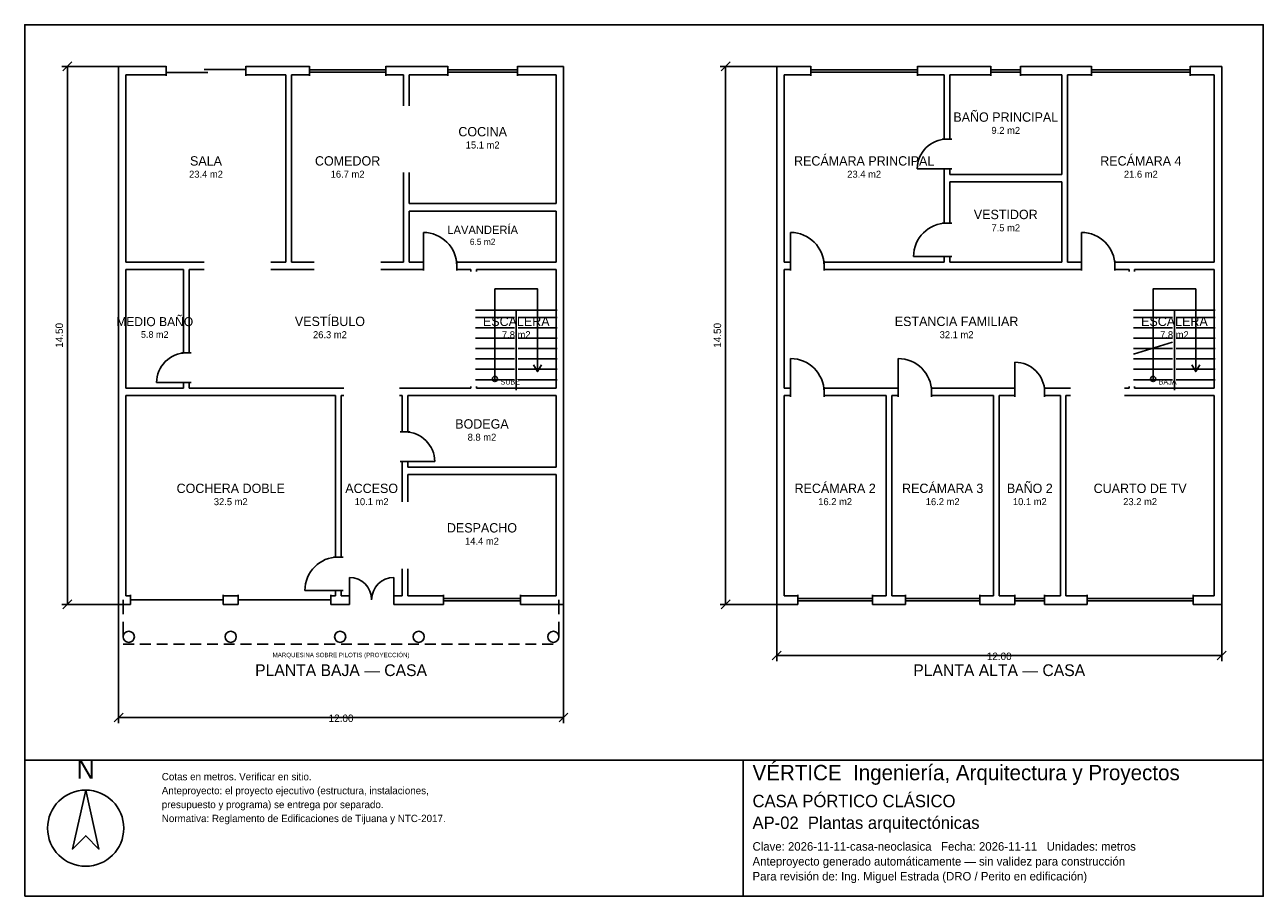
# Model space of a CAD drawing. Header units: metres. Extents: x -2.7 to 30.7, y -8 to 15.5.
import ezdxf
from ezdxf.enums import TextEntityAlignment as Align

# ---------------------------------------------------------------- set-up
doc = ezdxf.new("R2010")
doc.units = ezdxf.units.M
doc.header["$LTSCALE"] = 0.5
for name, color, linetype in [('A-AREA', 252, 'CONTINUOUS'), ('A-ESCALERA', 6, 'CONTINUOUS'), ('A-MUROS', 7, 'CONTINUOUS'), ('A-PUERTAS', 2, 'CONTINUOUS'), ('A-TEXTO', 3, 'CONTINUOUS'), ('A-VANOS', 4, 'CONTINUOUS'), ('COTAS', 8, 'CONTINUOUS'), ('LAMINA', 9, 'CONTINUOUS'), ('T-TITULO', 3, 'CONTINUOUS')]:
    doc.layers.add(name, color=color, linetype=linetype)
doc.styles.get("Standard").update_dxf_attribs({"font": 'txt', "width": 0.9})

msp = doc.modelspace()

# ---------------------------------------------------------------- linework, layer by layer
at = {"layer": 'A-ESCALERA'}
for p, q in [((9.5, 7.8), (11.7, 7.8)), ((10.6, 5.65), (10.6, 7.8)), ((27.25, 7.8), (29.45, 7.8)), ((28.35, 5.65), (28.35, 7.8)), ((9.5, 7.61), (10.55, 7.61)), ((10.65, 7.61), (11.7, 7.61)), ((27.25, 7.61), (28.3, 7.61)), ((28.4, 7.61), (29.45, 7.61)), ((9.5, 7.33), (10.55, 7.33)), ((9.5, 7.05), (10.55, 7.05)), ((10.65, 7.33), (11.7, 7.33)), ((10.65, 7.05), (11.7, 7.05)), ((27.25, 7.33), (28.3, 7.33)), ((27.25, 7.05), (28.3, 7.05)), ((28.4, 7.33), (29.45, 7.33)), ((28.4, 7.05), (29.45, 7.05)), ((9.5, 6.77), (10.55, 6.77)), ((10.65, 6.77), (11.7, 6.77)), ((27.25, 6.6175), (28.3, 6.94)), ((27.25, 6.77), (28.3, 6.77)), ((28.4, 6.77), (29.45, 6.77)), ((9.5, 6.49), (10.55, 6.49)), ((10.65, 6.49), (11.7, 6.49)), ((27.25, 6.49), (28.3, 6.49)), ((28.4, 6.49), (29.45, 6.49)), ((9.5, 6.21), (10.55, 6.21)), ((10.65, 6.21), (11.7, 6.21)), ((27.25, 6.21), (28.3, 6.21)), ((28.4, 6.21), (29.45, 6.21)), ((9.5, 5.93), (10.55, 5.93)), ((10.65, 5.93), (11.7, 5.93)), ((27.25, 5.93), (28.3, 5.93)), ((28.4, 5.93), (29.45, 5.93))]:
    msp.add_line(p, q, dxfattribs=at)
for points in [[(10.025, 5.95), (10.025, 8.375), (11.175, 8.375), (11.175, 6.15)], [(27.775, 5.95), (27.775, 8.375), (28.925, 8.375), (28.925, 6.15)], [(11.067, 6.33), (11.175, 6.15), (11.283, 6.33)], [(28.817, 6.33), (28.925, 6.15), (29.033, 6.33)]]:
    msp.add_lwpolyline(points, dxfattribs=at)
for centre in [(10.025, 5.95), (27.775, 5.95)]:
    msp.add_circle(centre, 0.07, dxfattribs=at)
at = {"layer": 'A-MUROS'}
for p, q in [((-0.125, 14.375), (1.158, 14.375)), ((-0.125, -0.125), (-0.125, 14.375)), ((1.158, 14.12), (1.158, 14.38)), ((3.308, 14.12), (3.308, 14.38)), ((3.308, 14.375), (5.021, 14.375)), ((5.021, 14.12), (5.021, 14.38)), ((7.082, 14.12), (7.082, 14.38)), ((7.082, 14.375), (8.757, 14.375)), ((8.757, 14.12), (8.757, 14.38)), ((10.631, 14.12), (10.631, 14.38)), ((10.631, 14.375), (11.875, 14.375)), ((11.875, -0.125), (11.875, 14.375)), ((17.625, 14.375), (18.543, 14.375)), ((17.625, -0.125), (17.625, 14.375)), ((18.543, 14.12), (18.543, 14.38)), ((21.422, 14.12), (21.422, 14.38)), ((21.422, 14.375), (23.401, 14.375)), ((23.401, 14.12), (23.401, 14.38)), ((24.202, 14.12), (24.202, 14.38)), ((24.202, 14.375), (26.116, 14.375)), ((26.116, 14.12), (26.116, 14.38)), ((28.772, 14.12), (28.772, 14.38)), ((28.772, 14.375), (29.625, 14.375)), ((29.625, -0.125), (29.625, 14.375)), ((0.075, 14.15), (1.158, 14.15)), ((0.075, 9.1), (0.075, 14.15)), ((3.308, 14.15), (4.39, 14.15)), ((4.39, 9.1), (4.39, 14.15)), ((4.54, 14.15), (5.021, 14.15)), ((4.54, 9.1), (4.54, 14.15)), ((7.082, 14.15), (7.563, 14.15)), ((7.563, 13.312), (7.563, 14.15)), ((7.713, 14.15), (8.757, 14.15)), ((7.713, 13.312), (7.713, 14.15)), ((10.631, 14.15), (11.675, 14.15)), ((11.675, 10.675), (11.675, 14.15)), ((17.825, 14.15), (18.543, 14.15)), ((17.825, 9.1), (17.825, 14.15)), ((21.422, 14.15), (22.14, 14.15)), ((22.14, 12.412), (22.14, 14.15)), ((22.29, 14.15), (23.401, 14.15)), ((22.29, 12.412), (22.29, 14.15)), ((24.202, 14.15), (25.313, 14.15)), ((25.313, 11.462), (25.313, 14.15)), ((25.463, 14.15), (26.116, 14.15)), ((25.463, 9.1), (25.463, 14.15)), ((28.772, 14.15), (29.425, 14.15)), ((29.425, 9.1), (29.425, 14.15)), ((22.085, 12.412), (22.345, 12.412)), ((7.563, 9.1), (7.563, 11.512)), ((7.713, 10.675), (7.713, 11.512)), ((22.085, 11.612), (22.345, 11.612)), ((22.14, 10.15), (22.14, 11.612)), ((22.29, 11.462), (22.29, 11.612)), ((22.29, 11.462), (25.313, 11.462)), ((22.29, 11.263), (25.313, 11.263)), ((22.29, 10.15), (22.29, 11.263)), ((25.313, 9.1), (25.313, 11.263)), ((7.713, 10.675), (11.675, 10.675)), ((7.713, 10.475), (11.675, 10.475)), ((7.713, 9.1), (7.713, 10.475)), ((11.675, 9.1), (11.675, 10.475)), ((22.085, 10.15), (22.345, 10.15)), ((0.075, 9.1), (2.183, 9.1)), ((3.983, 9.1), (4.39, 9.1)), ((4.54, 9.1), (5.151, 9.1)), ((6.952, 9.1), (7.563, 9.1)), ((7.713, 9.1), (8.094, 9.1)), ((8.094, 8.87), (8.094, 9.13)), ((8.994, 8.87), (8.994, 9.13)), ((8.994, 9.1), (11.675, 9.1)), ((17.825, 9.1), (18, 9.1)), ((18, 8.87), (18, 9.13)), ((18.9, 8.87), (18.9, 9.13)), ((18.9, 9.1), (22.14, 9.1)), ((22.085, 9.25), (22.345, 9.25)), ((22.14, 9.1), (22.14, 9.25)), ((22.29, 9.1), (22.29, 9.25)), ((22.29, 9.1), (25.313, 9.1)), ((25.463, 9.1), (25.844, 9.1)), ((25.844, 8.87), (25.844, 9.13)), ((26.744, 8.87), (26.744, 9.13)), ((26.744, 9.1), (29.425, 9.1)), ((0.075, 8.9), (1.625, 8.9)), ((0.075, 5.7), (0.075, 8.9)), ((1.625, 6.65), (1.625, 8.9)), ((1.775, 8.9), (2.183, 8.9)), ((1.775, 6.65), (1.775, 8.9)), ((3.983, 8.9), (5.151, 8.9)), ((6.952, 8.9), (8.094, 8.9)), ((8.994, 8.9), (9.375, 8.9)), ((9.375, 8.85), (9.375, 8.9)), ((9.525, 8.9), (11.675, 8.9)), ((9.525, 8.85), (9.525, 8.9)), ((11.675, 5.7), (11.675, 8.9)), ((17.825, 8.9), (18, 8.9)), ((17.825, 5.7), (17.825, 8.9)), ((18.9, 8.9), (25.844, 8.9)), ((26.744, 8.9), (27.125, 8.9)), ((27.125, 8.85), (27.125, 8.9)), ((27.275, 8.9), (29.425, 8.9)), ((27.275, 8.85), (27.275, 8.9)), ((29.425, 5.7), (29.425, 8.9)), ((1.57, 6.65), (1.83, 6.65)), ((0.075, 5.7), (1.625, 5.7)), ((1.57, 5.85), (1.83, 5.85)), ((1.625, 5.7), (1.625, 5.85)), ((1.775, 5.7), (1.775, 5.85)), ((1.775, 5.7), (5.95, 5.7)), ((7.45, 5.7), (9.375, 5.7)), ((9.375, 5.7), (9.375, 5.75)), ((9.525, 5.7), (9.525, 5.75)), ((9.525, 5.7), (11.675, 5.7)), ((17.825, 5.7), (18, 5.7)), ((18, 5.47), (18, 5.73)), ((18.9, 5.47), (18.9, 5.73)), ((18.9, 5.7), (20.9, 5.7)), ((20.9, 5.47), (20.9, 5.73)), ((21.8, 5.47), (21.8, 5.73)), ((21.8, 5.7), (24.05, 5.7)), ((24.05, 5.47), (24.05, 5.73)), ((24.85, 5.47), (24.85, 5.73)), ((24.85, 5.7), (25.55, 5.7)), ((27, 5.7), (27.125, 5.7)), ((27.125, 5.7), (27.125, 5.75)), ((27.275, 5.7), (27.275, 5.75)), ((27.275, 5.7), (29.425, 5.7)), ((0.075, 5.5), (5.725, 5.5)), ((0.075, 0.1), (0.075, 5.5)), ((5.725, 1.15), (5.725, 5.5)), ((5.875, 5.5), (5.95, 5.5)), ((5.875, 1.15), (5.875, 5.5)), ((7.45, 5.5), (7.525, 5.5)), ((7.525, 4.522), (7.525, 5.5)), ((7.675, 5.5), (11.675, 5.5)), ((7.675, 4.522), (7.675, 5.5)), ((11.675, 3.572), (11.675, 5.5)), ((17.825, 5.5), (18, 5.5)), ((17.825, 0.1), (17.825, 5.5)), ((18.9, 5.5), (20.575, 5.5)), ((20.575, 0.1), (20.575, 5.5)), ((20.725, 5.5), (20.9, 5.5)), ((20.725, 0.1), (20.725, 5.5)), ((21.8, 5.5), (23.475, 5.5)), ((23.475, 0.1), (23.475, 5.5)), ((23.625, 5.5), (24.05, 5.5)), ((23.625, 0.1), (23.625, 5.5)), ((24.85, 5.5), (25.275, 5.5)), ((25.275, 0.1), (25.275, 5.5)), ((25.425, 5.5), (25.55, 5.5)), ((25.425, 0.1), (25.425, 5.5)), ((27, 5.5), (29.425, 5.5)), ((29.425, 0.1), (29.425, 5.5)), ((7.47, 4.522), (7.73, 4.522)), ((7.47, 3.722), (7.73, 3.722)), ((7.525, 2.636), (7.525, 3.722)), ((7.675, 3.572), (7.675, 3.722)), ((7.675, 3.572), (11.675, 3.572)), ((7.675, 3.372), (11.675, 3.372)), ((7.675, 2.636), (7.675, 3.372)), ((11.675, 0.1), (11.675, 3.372)), ((5.67, 1.15), (5.93, 1.15)), ((7.525, 0.1), (7.525, 0.836)), ((7.675, 0.1), (7.675, 0.836)), ((0.075, 0.1), (0.2, 0.1)), ((0.2, -0.13), (0.2, 0.13)), ((2.7, -0.13), (2.7, 0.13)), ((2.7, 0.1), (3.1, 0.1)), ((3.1, -0.13), (3.1, 0.13)), ((5.6, -0.13), (5.6, 0.13)), ((5.6, 0.1), (5.725, 0.1)), ((5.67, 0.25), (5.93, 0.25)), ((5.725, 0.1), (5.725, 0.25)), ((5.875, 0.1), (5.875, 0.25)), ((5.875, 0.1), (6.1, 0.1)), ((6.1, -0.13), (6.1, 0.13)), ((7.3, -0.13), (7.3, 0.13)), ((7.3, 0.1), (7.525, 0.1)), ((7.675, 0.1), (8.638, 0.1)), ((8.638, -0.13), (8.638, 0.13)), ((10.712, -0.13), (10.712, 0.13)), ((10.712, 0.1), (11.675, 0.1)), ((17.825, 0.1), (18.195, 0.1)), ((18.195, -0.13), (18.195, 0.13)), ((20.205, -0.13), (20.205, 0.13)), ((20.205, 0.1), (20.575, 0.1)), ((20.725, 0.1), (21.095, 0.1)), ((21.095, -0.13), (21.095, 0.13)), ((23.105, -0.13), (23.105, 0.13)), ((23.105, 0.1), (23.475, 0.1)), ((23.625, 0.1), (24.05, 0.1)), ((24.05, -0.13), (24.05, 0.13)), ((24.85, -0.13), (24.85, 0.13)), ((24.85, 0.1), (25.275, 0.1)), ((25.425, 0.1), (25.998, 0.1)), ((25.998, -0.13), (25.998, 0.13)), ((28.852, -0.13), (28.852, 0.13)), ((28.852, 0.1), (29.425, 0.1)), ((-0.125, -0.125), (0.2, -0.125)), ((2.7, -0.125), (3.1, -0.125)), ((5.6, -0.125), (6.1, -0.125)), ((7.3, -0.125), (8.638, -0.125)), ((10.712, -0.125), (11.875, -0.125)), ((17.625, -0.125), (18.195, -0.125)), ((20.205, -0.125), (21.095, -0.125)), ((23.105, -0.125), (24.05, -0.125)), ((24.85, -0.125), (25.998, -0.125)), ((28.852, -0.125), (29.625, -0.125))]:
    msp.add_line(p, q, dxfattribs=at)
for centre in [(0.15, -1), (2.9, -1), (5.85, -1), (7.969, -1), (11.6, -1)]:
    msp.add_circle(centre, 0.15, dxfattribs=at)
at = {"layer": 'A-PUERTAS'}
for p, q in [((22.215, 11.612), (21.415, 11.612)), ((8.094, 9), (8.094, 9.9)), ((18, 9), (18, 9.9)), ((25.844, 9), (25.844, 9.9)), ((22.215, 9.25), (21.315, 9.25)), ((18, 5.6), (18, 6.5)), ((20.9, 5.6), (20.9, 6.5)), ((24.05, 5.6), (24.05, 6.4)), ((1.7, 5.85), (0.9, 5.85)), ((7.6, 3.722), (8.4, 3.722)), ((6.1, 0), (6.1, 0.6)), ((7.3, 0), (7.3, 0.6)), ((5.8, 0.25), (4.9, 0.25))]:
    msp.add_line(p, q, dxfattribs=at)
for centre, radius, start, end in [((22.215, 11.612), 0.8, 90, 180), ((22.215, 9.25), 0.9, 90, 180), ((8.094, 9), 0.9, 0, 90), ((18, 9), 0.9, 0, 90), ((25.844, 9), 0.9, 0, 90), ((1.7, 5.85), 0.8, 90, 180), ((18, 5.6), 0.9, 0, 90), ((20.9, 5.6), 0.9, 0, 90), ((24.05, 5.6), 0.8, 0, 90), ((7.6, 3.722), 0.8, 0, 90), ((5.8, 0.25), 0.9, 90, 180), ((6.1, 0), 0.6, 0, 90), ((7.3, 0), 0.6, 90, 180)]:
    msp.add_arc(centre, radius, start, end, dxfattribs=at)
at = {"layer": 'A-VANOS'}
for p, q in [((1.158, 14.21), (2.283, 14.21)), ((2.183, 14.29), (3.308, 14.29)), ((5.021, 14.28), (7.082, 14.28)), ((5.021, 14.22), (7.082, 14.22)), ((8.757, 14.28), (10.631, 14.28)), ((8.757, 14.22), (10.631, 14.22)), ((18.543, 14.28), (21.422, 14.28)), ((18.543, 14.22), (21.422, 14.22)), ((23.401, 14.28), (24.202, 14.28)), ((23.401, 14.22), (24.202, 14.22)), ((26.116, 14.28), (28.772, 14.28)), ((26.116, 14.22), (28.772, 14.22)), ((0.2, 0), (2.7, 0)), ((3.1, 0), (5.6, 0)), ((8.638, 0.03), (10.712, 0.03)), ((18.195, 0.03), (20.205, 0.03)), ((21.095, 0.03), (23.105, 0.03)), ((24.05, 0.03), (24.85, 0.03)), ((25.998, 0.03), (28.852, 0.03)), ((8.638, -0.03), (10.712, -0.03)), ((18.195, -0.03), (20.205, -0.03)), ((21.095, -0.03), (23.105, -0.03)), ((24.05, -0.03), (24.85, -0.03)), ((25.998, -0.03), (28.852, -0.03))]:
    msp.add_line(p, q, dxfattribs=at)
at = {"layer": 'COTAS'}
for p, q in [((-0.125, 14.375), (-1.655, 14.375)), ((-1.625, 14.255), (-1.385, 14.495)), ((-1.505, -0.125), (-1.505, 14.375)), ((17.625, 14.375), (16.095, 14.375)), ((16.125, 14.255), (16.365, 14.495)), ((16.245, -0.125), (16.245, 14.375)), ((0, 0), (0, -0.39)), ((11.75, 0), (11.75, -0.39)), ((-0.125, -0.125), (-1.655, -0.125)), ((-1.625, -0.245), (-1.385, -0.005)), ((-0.125, -0.125), (-0.125, -3.325)), ((11.875, -0.125), (11.875, -3.325)), ((17.625, -0.125), (16.095, -0.125)), ((16.125, -0.245), (16.365, -0.005)), ((17.625, -0.125), (17.625, -1.655)), ((29.625, -0.125), (29.625, -1.655)), ((0, -0.6), (0, -0.99)), ((11.75, -0.6), (11.75, -0.99)), ((0, -1.2), (0.2938, -1.2)), ((0.4519, -1.2), (0.7457, -1.2)), ((0.9038, -1.2), (1.1976, -1.2)), ((1.3558, -1.2), (1.6495, -1.2)), ((1.8077, -1.2), (2.1014, -1.2)), ((2.2596, -1.2), (2.5534, -1.2)), ((2.7115, -1.2), (3.0053, -1.2)), ((3.1635, -1.2), (3.4572, -1.2)), ((3.6154, -1.2), (3.9091, -1.2)), ((4.0673, -1.2), (4.3611, -1.2)), ((4.5192, -1.2), (4.813, -1.2)), ((4.9712, -1.2), (5.2649, -1.2)), ((5.4231, -1.2), (5.7168, -1.2)), ((5.875, -1.2), (6.1688, -1.2)), ((6.3269, -1.2), (6.6207, -1.2)), ((6.7788, -1.2), (7.0726, -1.2)), ((7.2308, -1.2), (7.5245, -1.2)), ((7.6827, -1.2), (7.9764, -1.2)), ((8.1346, -1.2), (8.4284, -1.2)), ((8.5865, -1.2), (8.8803, -1.2)), ((9.0385, -1.2), (9.3322, -1.2)), ((9.4904, -1.2), (9.7841, -1.2)), ((9.9423, -1.2), (10.2361, -1.2)), ((10.3942, -1.2), (10.688, -1.2)), ((10.8462, -1.2), (11.1399, -1.2)), ((11.2981, -1.2), (11.5918, -1.2)), ((17.505, -1.625), (17.745, -1.385)), ((17.625, -1.505), (29.625, -1.505)), ((29.505, -1.625), (29.745, -1.385)), ((-0.245, -3.295), (-0.005, -3.055)), ((-0.125, -3.175), (11.875, -3.175)), ((11.755, -3.295), (11.995, -3.055))]:
    msp.add_line(p, q, dxfattribs=at)
at = {"layer": 'LAMINA'}
msp.add_line((16.717, -7.9914), (16.717, -4.325), dxfattribs=at)
for points in [[(-2.655, -4.325), (30.745, -4.325), (30.745, 15.495), (-2.655, 15.495)], [(-2.655, -7.9914), (30.745, -7.9914), (30.745, -4.325), (-2.655, -4.325)], [(-1.0124, -5.1316), (-1.3718, -6.7228), (-1.0124, -6.3635), (-0.6531, -6.7228)]]:
    msp.add_lwpolyline(points, close=True, dxfattribs=at)
msp.add_circle((-1.0124, -6.1582), 1.0266, dxfattribs=at)

# ---------------------------------------------------------------- texts
at = {"layer": 'A-AREA'}
for s, height, p in [('9.2 m2', 0.189, (23.8015, 12.554)), ('15.1 m2', 0.189, (9.694, 12.1605)), ('23.4 m2', 0.189, (2.2325, 11.373)), ('16.7 m2', 0.189, (6.0515, 11.373)), ('23.4 m2', 0.189, (19.9825, 11.373)), ('21.6 m2', 0.189, (27.444, 11.373)), ('7.5 m2', 0.189, (23.8015, 9.9295)), ('6.5 m2', 0.1688, (9.694, 9.5625)), ('5.8 m2', 0.1821, (0.85, 7.0571)), ('26.3 m2', 0.189, (5.575, 7.048)), ('7.8 m2', 0.189, (10.6, 7.048)), ('32.1 m2', 0.189, (22.475, 7.048)), ('7.8 m2', 0.189, (28.35, 7.048)), ('8.8 m2', 0.189, (9.675, 4.284)), ('32.5 m2', 0.189, (2.9, 2.548)), ('10.1 m2', 0.189, (6.7, 2.548)), ('16.2 m2', 0.189, (19.2, 2.548)), ('16.2 m2', 0.189, (22.1, 2.548)), ('10.1 m2', 0.189, (24.45, 2.548)), ('23.2 m2', 0.189, (27.425, 2.548)), ('14.4 m2', 0.189, (9.675, 1.484)), ('MARQUESINA SOBRE PILOTIS (PROYECCIÓN)', 0.12, (5.875, -1.55))]:
    msp.add_text(s, height=height, dxfattribs=at).set_placement(p, align=Align.CENTER)
at = {"layer": 'A-ESCALERA'}
for s, p in [('SUBE', (10.175, 5.8)), ('BAJA', (27.925, 5.8))]:
    msp.add_text(s, height=0.14, dxfattribs=at).set_placement(p)
at = {"layer": 'A-TEXTO'}
for s, height, p in [('BAÑO PRINCIPAL', 0.252, (23.8015, 12.8816)), ('COCINA', 0.252, (9.694, 12.4881)), ('RECÁMARA PRINCIPAL', 0.252, (19.9825, 11.7006)), ('RECÁMARA 4', 0.252, (27.444, 11.7006)), ('SALA', 0.252, (2.2325, 11.7006)), ('COMEDOR', 0.252, (6.0515, 11.7006)), ('VESTIDOR', 0.252, (23.8015, 10.2571)), ('LAVANDERÍA', 0.225, (9.694, 9.855)), ('MEDIO BAÑO', 0.2429, (0.85, 7.3729)), ('VESTÍBULO', 0.252, (5.575, 7.3756)), ('ESCALERA', 0.252, (10.6, 7.3756)), ('ESTANCIA FAMILIAR', 0.252, (22.475, 7.3756)), ('ESCALERA', 0.252, (28.35, 7.3756)), ('BODEGA', 0.252, (9.675, 4.6116)), ('COCHERA DOBLE', 0.252, (2.9, 2.8756)), ('ACCESO', 0.252, (6.7, 2.8756)), ('RECÁMARA 2', 0.252, (19.2, 2.8756)), ('RECÁMARA 3', 0.252, (22.1, 2.8756)), ('BAÑO 2', 0.252, (24.45, 2.8756)), ('CUARTO DE TV', 0.252, (27.425, 2.8756)), ('DESPACHO', 0.252, (9.675, 1.8116))]:
    msp.add_text(s, height=height, dxfattribs=at).set_placement(p, align=Align.CENTER)
at = {"layer": 'COTAS'}
for p in [(-1.625, 7.125), (16.125, 7.125)]:
    msp.add_text('14.50', height=0.2, rotation=90, dxfattribs=at).set_placement(p, align=Align.CENTER)
for p in [(23.625, -1.625), (5.875, -3.295)]:
    msp.add_text('12.00', height=0.2, dxfattribs=at).set_placement(p, align=Align.CENTER)
at = {"layer": 'LAMINA'}
msp.add_text('N', height=0.5133, dxfattribs=at).set_placement((-1.0124, -4.8236), align=Align.CENTER)
for s, height, p in [('VÉRTICE  Ingeniería, Arquitectura y Proyectos', 0.4145, (16.9721, -4.867)), ('Cotas en metros. Verificar en sitio.', 0.1977, (1.0407, -4.867)), ('Anteproyecto: el proyecto ejecutivo (estructura, instalaciones,', 0.1977, (1.0407, -5.2426)), ('CASA PÓRTICO CLÁSICO', 0.3348, (16.9721, -5.5923)), ('presupuesto y programa) se entrega por separado.', 0.1977, (1.0407, -5.6181)), ('Normativa: Reglamento de Edificaciones de Tijuana y NTC-2017.', 0.1977, (1.0407, -5.9937)), ('AP-02  Plantas arquitectónicas', 0.3348, (16.9721, -6.1781)), ('Clave: 2026-11-11-casa-neoclasica   Fecha: 2026-11-11   Unidades: metros', 0.2295, (16.9721, -6.764)), ('Anteproyecto generado automáticamente — sin validez para construcción', 0.2295, (16.9721, -7.1657)), ('Para revisión de: Ing. Miguel Estrada (DRO / Perito en edificación)', 0.2295, (16.9721, -7.5674))]:
    msp.add_text(s, height=height, dxfattribs=at).set_placement(p)
at = {"layer": 'T-TITULO'}
for s, p in [('PLANTA BAJA — CASA', (5.875, -2.0583)), ('PLANTA ALTA — CASA', (23.625, -2.0583))]:
    msp.add_text(s, height=0.3167, dxfattribs=at).set_placement(p, align=Align.CENTER)

doc.saveas('drawing.dxf')
